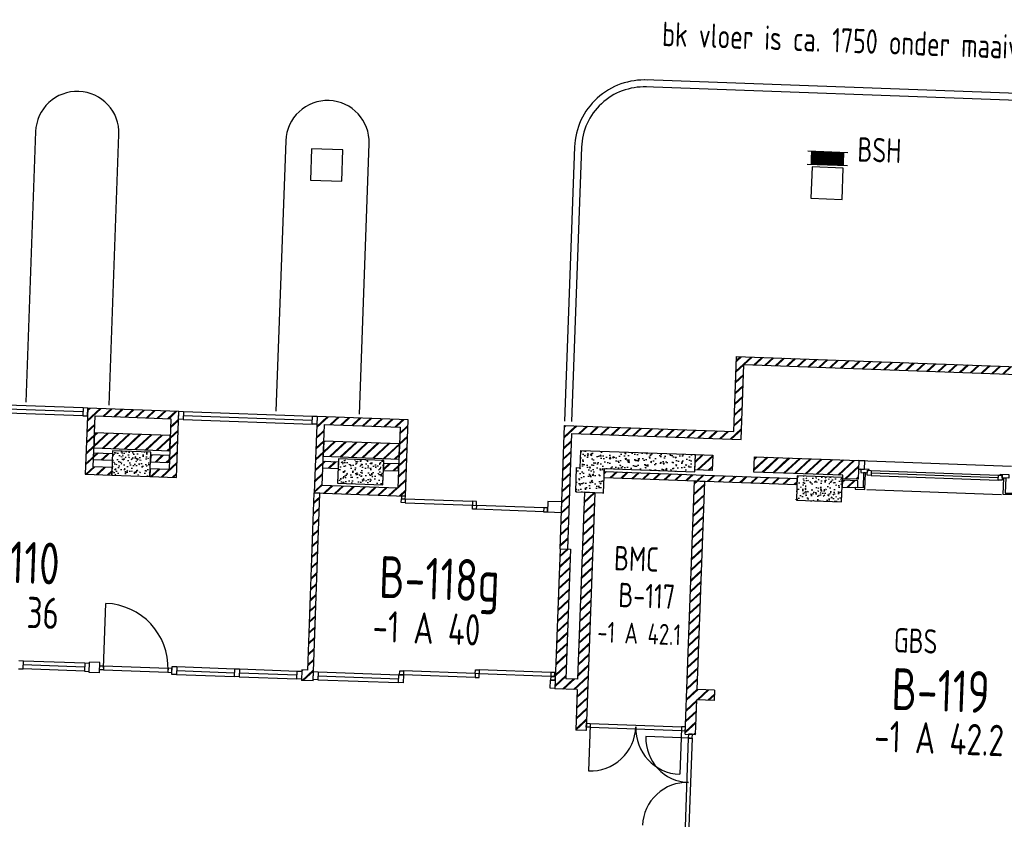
# Model space of a CAD drawing. Header units: millimetres. Extents: x 119024465 to 119292677, y 483022511 to 483148062.
# Tile 9 of 162: x 119055522 to 119069678, y 483092921 to 483104504. Entities that reach past the tile are written whole.
import ezdxf
from ezdxf.enums import TextEntityAlignment as Align

# ---------------------------------------------------------------- set-up
doc = ezdxf.new("R2010")
doc.units = ezdxf.units.MM
doc.header["$LTSCALE"] = 100
for name, color, linetype in [('AL21----', 1, 'CONTINUOUS'), ('AL21----_ARC', 8, 'CONTINUOUS'), ('AL22----', 2, 'CONTINUOUS'), ('AL22----_ARC', 8, 'CONTINUOUS'), ('AL28----', 4, 'CONTINUOUS'), ('AL28----_ARC', 8, 'CONTINUOUS'), ('AL31----', 5, 'CONTINUOUS'), ('AL32----', 6, 'CONTINUOUS'), ('AL65----', 1, 'CONTINUOUS'), ('AL90----', 8, 'CONTINUOUS'), ('BT00----_HOTELNRS', 3, 'CONTINUOUS'), ('BT00----_RUIMTENRS', 7, 'CONTINUOUS'), ('BT00----_TEKST', 1, 'CONTINUOUS')]:
    doc.layers.add(name, color=color, linetype=linetype)
doc.styles.get("Standard").update_dxf_attribs({"font": 'ISOCP.SHX'})
pattern_1 = [(42.91200747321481, (119019962.2742813, 483024813.6206701), (-74.89618102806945, 80.56402464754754), []), (42.91200747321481, (119019962.8207955, 483024828.6107109), (-74.89618102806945, 80.56402464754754), [])]

# ---------------------------------------------------------------- blocks, each defined once
blk = doc.blocks.new('KOLOM')
at = {"layer": 'AL28----', "linetype": 'Continuous'}
for p, q in [((0.5, 0.5), (-0.5, 0.5)), ((-0.5, 0.5), (-0.5, -0.5)), ((0.5, -0.5), (0.5, 0.5)), ((-0.5, -0.5), (0.5, -0.5))]:
    blk.add_line(p, q, dxfattribs=at)
blk = doc.blocks.new('650x350')
at = {"layer": 'AL28----_ARC'}
h = blk.add_hatch(dxfattribs=at)
h.set_pattern_fill('AR-CONC', color=256, style=0)
h.set_pattern_definition([(50, (-43304.97709633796, -73650.41909947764), (182.1846689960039, -15.93908553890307), [19.05, -209.55]), (355, (-43304.97709633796, -73650.41909947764), (-35.24282597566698, 191.05664288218), [15.24, -167.64]), (100.451, (-43289.79509633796, -73651.74734947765), (146.9425016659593, 175.1166878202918), [16.19, -178.09]), (46.18420000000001, (-43304.97709633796, -73599.61909947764), (271.0790408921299, -42.04232793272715), [28.575, -314.325]), (96.6356, (-43282.38719633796, -73603.12259947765), (237.4042344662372, 247.4255558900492), [24.285, -267.135]), (351.1840000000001, (-43304.97709633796, -73599.61909947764), (237.4046058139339, 247.4251178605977), [22.86, -251.46]), (21, (-43279.57709633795, -73612.31909947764), (151.6148798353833, -102.2655185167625), [19.05, -209.55]), (326.0000000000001, (-43279.57709633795, -73612.31909947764), (61.80202834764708, 184.1879661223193), [15.24, -167.64]), (71.4514, (-43266.94259633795, -73620.84119947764), (213.4164907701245, 81.92285771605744), [16.19, -178.09]), (37.50000000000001, (-43304.97709633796, -73650.41909947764), (3.088603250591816, 84.55503887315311), [0, -165.608, 0, -170.18, 0, -168.275]), (7.499999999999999, (-43304.97709633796, -73650.41909947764), (66.81966251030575, 100.1805748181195), [0, -97.028, 0, -161.798, 0, -64.135]), (327.5, (-43361.61909633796, -73650.41909947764), (135.5905951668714, -5.72874399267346), [0, -63.5, 0, -198.12, 0, -262.89]), (317.5, (-43387.01909633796, -73650.41909947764), (148.129181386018, 25.42649103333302), [0, -82.55, 0, -131.572, 0, -186.69])])
h.paths.add_polyline_path([(325, -175), (325, 175), (-325, 175), (-325, -175)])
at = {"layer": 'AL28----', "xscale": 650, "yscale": 350, "zscale": 220}
blk.add_blockref('KOLOM', (0, 0), dxfattribs=at)
blk = doc.blocks.new('550x350')
at = {"layer": 'AL28----_ARC'}
h = blk.add_hatch(dxfattribs=at)
h.set_pattern_fill('AR-CONC', color=256, style=0)
h.set_pattern_definition([(49.99999999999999, (-57568.72900889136, -77641.3486842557), (182.184668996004, -15.93908553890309), [19.05, -209.55]), (355, (-57568.72900889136, -77641.3486842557), (-35.24282597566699, 191.05664288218), [15.24, -167.64]), (100.451, (-57553.54700889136, -77642.67693425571), (146.9425016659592, 175.1166878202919), [16.19, -178.09]), (46.18420000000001, (-57568.72900889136, -77590.5486842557), (271.0790408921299, -42.04232793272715), [28.575, -314.325]), (96.6356, (-57546.13910889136, -77594.0521842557), (237.4042344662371, 247.4255558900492), [24.285, -267.135]), (351.1840000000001, (-57568.72900889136, -77590.5486842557), (237.4046058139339, 247.4251178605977), [22.86, -251.46]), (21, (-57543.32900889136, -77603.2486842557), (151.6148798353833, -102.2655185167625), [19.05, -209.55]), (326.0000000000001, (-57543.32900889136, -77603.2486842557), (61.80202834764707, 184.1879661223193), [15.24, -167.64]), (71.4514, (-57530.69450889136, -77611.7707842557), (213.4164907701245, 81.92285771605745), [16.19, -178.09]), (37.50000000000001, (-57568.72900889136, -77641.3486842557), (3.088603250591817, 84.55503887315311), [0, -165.608, 0, -170.18, 0, -168.275]), (7.499999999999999, (-57568.72900889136, -77641.3486842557), (66.81966251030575, 100.1805748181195), [0, -97.02799999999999, 0, -161.798, 0, -64.135]), (327.5, (-57625.37100889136, -77641.3486842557), (135.5905951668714, -5.728743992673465), [0, -63.5, 0, -198.12, 0, -262.89]), (317.5, (-57650.77100889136, -77641.3486842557), (148.129181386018, 25.42649103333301), [0, -82.55, 0, -131.572, 0, -186.69])])
h.paths.add_polyline_path([(-275, 175), (-275, -175), (275, -174.9999999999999), (275, 175)])
at = {"layer": 'AL28----', "xscale": 550, "yscale": 350, "zscale": 2600}
blk.add_blockref('KOLOM', (0, 0), dxfattribs=at)

msp = doc.modelspace()

# ---------------------------------------------------------------- hatches: boundary and pattern name
at = {"layer": 'AL21----_ARC'}
h = msp.add_hatch(dxfattribs=at)
h.set_pattern_fill('SCHOON', color=256, scale=2, angle=-2.087992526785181, style=0, pattern_type=2)
h.set_pattern_definition(pattern_1)
h.paths.add_polyline_path([(119070271.4916234, 483099388.6002687), (119070275.4993941, 483099498.5272344), (119065828.453966, 483099660.6597746), (119065789.104945, 483098581.3768392), (119063355.7216602, 483098670.0943079), (119063291.0508155, 483096896.2728169), (119063400.9777811, 483096892.2650462), (119063461.6408552, 483098556.1595716), (119065895.02414, 483098467.442103), (119065934.373161, 483099546.7250383)])
h = msp.add_hatch(dxfattribs=at)
h.set_pattern_fill('SCHOON', color=256, scale=2, angle=-2.087992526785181, style=0, pattern_type=2)
h.set_pattern_definition(pattern_1)
h.paths.add_polyline_path([(119057809.4065758, 483098872.3045547), (119056500.2763486, 483098920.0334598), (119056465.6637838, 483097970.6642112), (119056845.4114836, 483097956.8191854), (119056849.4192543, 483098066.746151), (119056579.5985201, 483098076.5834062), (119056606.1955436, 483098806.0987235), (119057695.4718395, 483098766.3853598), (119057668.874816, 483098036.8700423), (119057399.0540825, 483098046.7072976), (119057395.0463118, 483097936.780332), (119057774.794011, 483097922.935306)])
h = msp.add_hatch(dxfattribs=at)
h.set_pattern_fill('SCHOON', color=256, scale=2, angle=-2.087992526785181, style=0, pattern_type=2)
h.set_pattern_definition(pattern_1)
h.paths.add_polyline_path([(119061107.2155449, 483098752.071435), (119059798.0853178, 483098799.8003401), (119059758.0076112, 483097700.5306837), (119061067.1378383, 483097652.8017787)])
h.paths.add_polyline_path([(119059871.9423475, 483097806.4498787), (119059904.0045127, 483098685.8656038), (119060993.2808086, 483098646.15224), (119060961.2186433, 483097766.7365149)], flags=16)
h = msp.add_hatch(dxfattribs=at)
h.set_pattern_fill('SCHOON', color=256, scale=2, angle=-2.087992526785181, style=0, pattern_type=2)
h.set_pattern_definition(pattern_1)
h.paths.add_polyline_path([(119056589.4357754, 483098346.40414), (119057678.7120713, 483098306.6907762), (119057686.7276126, 483098526.5447075), (119056597.4513167, 483098566.2580712)])
h = msp.add_hatch(dxfattribs=at)
h.set_pattern_fill('SCHOON', color=256, scale=2, angle=-2.087992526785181, style=0, pattern_type=2)
h.set_pattern_definition(pattern_1)
h.paths.add_polyline_path([(119059887.2447445, 483098226.1710202), (119060976.5210404, 483098186.4576565), (119060984.5365817, 483098406.3115878), (119059895.2602858, 483098446.0249515)])
h = msp.add_hatch(dxfattribs=at)
h.set_pattern_fill('SCHOON', color=256, scale=2, angle=-2.087992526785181, style=0, pattern_type=2)
h.set_pattern_definition(pattern_1)
h.paths.add_polyline_path([(119056853.0626822, 483098166.679756), (119056583.241948, 483098176.5170111), (119056586.8853759, 483098276.4506162), (119056856.70611, 483098266.6133611)])
h = msp.add_hatch(dxfattribs=at)
h.set_pattern_fill('SCHOON', color=256, scale=2, angle=-2.087992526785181, style=0, pattern_type=2)
h.set_pattern_definition(pattern_1)
h.paths.add_polyline_path([(119057402.6975103, 483098146.6409025), (119057672.5182439, 483098136.8036473), (119057676.1616717, 483098236.7372524), (119057406.3409382, 483098246.5745077)])
h = msp.add_hatch(dxfattribs=at)
h.set_pattern_fill('SCHOON', color=256, scale=2, angle=-2.087992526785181, style=0, pattern_type=2)
h.set_pattern_definition(pattern_1)
h.paths.add_polyline_path([(119060100.9048484, 483098048.26835), (119059881.0509171, 483098056.2838914), (119059884.694345, 483098156.2174965), (119060104.5482763, 483098148.2019551)])
h = msp.add_hatch(dxfattribs=at)
h.set_pattern_fill('SCHOON', color=256, scale=2, angle=-2.087992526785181, style=0, pattern_type=2)
h.set_pattern_definition(pattern_1)
h.paths.add_polyline_path([(119065478.5299513, 483098022.3212308), (119065228.6959385, 483098031.4298006), (119065236.7114798, 483098251.2837318), (119065486.5454926, 483098242.1751621)])
h = msp.add_hatch(dxfattribs=at)
h.set_pattern_fill('SCHOON', color=256, scale=2, angle=-2.087992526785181, style=0, pattern_type=2)
h.set_pattern_definition(pattern_1)
h.paths.add_polyline_path([(119066078.1315823, 483098000.4606637), (119066086.1471236, 483098220.3145949), (119067585.1512005, 483098165.6631768), (119067575.3139453, 483097895.842443), (119067355.460014, 483097903.8579843), (119067357.2817279, 483097953.8247868)])
h = msp.add_hatch(dxfattribs=at)
h.set_pattern_fill('SCHOON', color=256, scale=2, angle=-2.087992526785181, style=0, pattern_type=2)
h.set_pattern_definition(pattern_1)
h.paths.add_polyline_path([(119060750.4732817, 483098024.5860689), (119060970.327213, 483098016.5705275), (119060973.9706409, 483098116.5041327), (119060754.1167096, 483098124.5196739)])
h = msp.add_hatch(dxfattribs=at)
h.set_pattern_fill('SCHOON', color=256, scale=2, angle=-2.087992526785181, style=0, pattern_type=2)
h.set_pattern_definition(pattern_1)
h.paths.add_polyline_path([(119063923.7295873, 483097918.9005947), (119063927.0086723, 483098008.8408393), (119066700.1662149, 483097907.7357159), (119066696.8871298, 483097817.7954712)])
h = msp.add_hatch(dxfattribs=at)
h.set_pattern_fill('SCHOON', color=256, scale=2, angle=-2.087992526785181, style=0, pattern_type=2)
h.set_pattern_definition(pattern_1)
h.paths.add_polyline_path([(119067346.0916385, 483097784.1313086), (119067570.9418318, 483097775.9221169), (119067574.5852597, 483097875.855722), (119067349.7350664, 483097884.0649137)])
at = {"layer": 'AL22----_ARC'}
h = msp.add_hatch(dxfattribs=at)
h.set_pattern_fill('SCHOON', color=256, scale=2, angle=-2.087992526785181, style=0, pattern_type=2)
h.set_pattern_definition(pattern_1)
h.paths.add_polyline_path([(119065090.2456794, 483094233.9528058), (119065222.8664539, 483097871.5360323), (119065372.7668616, 483097866.0708905), (119065263.7190654, 483094875.0580891), (119065513.5530782, 483094865.9495195), (119065508.0879364, 483094716.0491117), (119065258.2539236, 483094725.1576814), (119065240.1460871, 483094228.487664)])
h = msp.add_hatch(dxfattribs=at)
h.set_pattern_fill('SCHOON', color=256, scale=2, angle=-2.087992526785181, style=0, pattern_type=2)
h.set_pattern_definition(pattern_1)
h.paths.add_polyline_path([(119059837.9544953, 483097697.6159414), (119059758.0076112, 483097700.5306837), (119059665.1002005, 483095152.223753), (119059580.4591979, 483095155.3096358), (119059574.9940561, 483095005.409228), (119059739.5819428, 483094999.408603)])
h = msp.add_hatch(dxfattribs=at)
h.set_pattern_fill('SCHOON', color=256, scale=2, angle=-2.087992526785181, style=0, pattern_type=2)
h.set_pattern_definition(pattern_1)
h.paths.add_polyline_path([(119063640.8966318, 483097709.06609), (119063542.9612907, 483095022.8507842), (119063373.074162, 483095029.0446116), (119063440.9512232, 483096890.8076751), (119063291.0508155, 483096896.2728169), (119063217.7086125, 483094884.6093457), (119063537.4961489, 483094872.9503766), (119063516.2913987, 483094291.3367947), (119063666.1918063, 483094285.871653), (119063790.7970395, 483097703.6009482)])
at = {"layer": 'AL28----_ARC'}
h = msp.add_hatch(dxfattribs=at)
h.set_pattern_fill('AR-CONC', color=256, angle=-2.087992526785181, style=0)
h.set_pattern_definition([(47.91200747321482, (119019962.2742813, 483024813.6206701), (181.4829786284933, -22.56626980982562), [19.05, -209.55]), (352.9120074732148, (119019962.2742813, 483024813.6206701), (-28.25841556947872, 192.213838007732), [15.24, -167.64]), (98.3630074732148, (119019977.3978074, 483024811.7401567), (153.2251895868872, 169.6466752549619), [16.19, -178.09]), (44.09620747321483, (119019964.1251427, 483024864.3869415), (269.3672764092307, -51.89098330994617), [28.575, -314.325]), (94.54760747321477, (119019986.5723966, 483024860.0627209), (246.2613818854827, 238.6116259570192), [24.285, -267.135]), (349.0960074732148, (119019964.1251427, 483024864.3869415), (246.2617370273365, 238.6111746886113), [22.86, -251.46]), (18.91200747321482, (119019989.045563, 483024850.7699429), (147.7882449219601, -107.7215982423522), [19.05, -209.55]), (323.9120074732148, (119019989.045563, 483024850.7699429), (68.47175066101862, 181.813962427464), [15.24, -167.64]), (69.36340747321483, (119020001.3611778, 483024841.7931723), (216.2595933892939, 74.09278923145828), [16.19, -178.09]), (35.41200747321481, (119019962.2742813, 483024813.6206701), (6.1672544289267, 84.38636762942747), [0, -165.608, 0, -170.18, 0, -168.275]), (5.412007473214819, (119019962.2742813, 483024813.6206701), (70.42530466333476, 97.67953384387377), [0, -97.028, 0, -161.798, 0, -64.135]), (325.4120074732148, (119019905.6698887, 483024815.6843805), (135.2918473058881, -10.66508593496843), [0, -63.5, 0, -198.12, 0, -262.8899999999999]), (315.4120074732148, (119019880.286753, 483024816.6098112), (148.9572270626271, 20.01262926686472), [0, -82.54999999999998, 0, -131.572, 0, -186.69])])
h.paths.add_polyline_path([(119063587.8069952, 483098311.4002916), (119065236.7114798, 483098251.2837318), (119065227.6029101, 483098001.449719), (119063928.4660435, 483098048.8142813), (119063915.7140459, 483097699.0466633), (119063515.9796254, 483097713.6203749), (119063528.731623, 483098063.3879928), (119063578.6984256, 483098061.5662788)])

# ---------------------------------------------------------------- linework, layer by layer
at = {"layer": 'AL21----'}
for p, q in [((119065789.104945, 483098581.3768392), (119065828.453966, 483099660.6597746)), ((119065828.453966, 483099660.6597746), (119070386.1924487, 483099494.4915332)), ((119065895.02414, 483098467.442103), (119065934.373161, 483099546.7250383)), ((119065934.373161, 483099546.7250383), (119070382.184678, 483099384.5645675)), ((119063291.0508155, 483096896.2728169), (119063355.7216602, 483098670.0943079)), ((119063355.7216602, 483098670.0943079), (119065789.104945, 483098581.3768392)), ((119063400.9777811, 483096892.2650462), (119063461.6408552, 483098556.1595716)), ((119063461.6408552, 483098556.1595716), (119065895.02414, 483098467.442103)), ((119063291.0508155, 483096896.2728169), (119063400.9777811, 483096892.2650462))]:
    msp.add_line(p, q, dxfattribs=at)
for points in [[(119057809.4065758, 483098872.3045547), (119056500.2763486, 483098920.0334598), (119056465.6637838, 483097970.6642112), (119056845.4114836, 483097956.8191854), (119056849.4192543, 483098066.746151), (119056579.5985201, 483098076.5834062), (119056606.1955436, 483098806.0987235), (119057695.4718395, 483098766.3853598), (119057668.874816, 483098036.8700423), (119057399.0540825, 483098046.7072976), (119057395.0463118, 483097936.780332), (119057774.794011, 483097922.935306), (119057809.4065758, 483098872.3045547)], [(119065478.5299513, 483098022.3212308), (119065228.6959385, 483098031.4298006), (119065236.7114798, 483098251.2837318), (119065486.5454926, 483098242.1751621), (119065478.5299513, 483098022.3212308)]]:
    msp.add_lwpolyline(points, dxfattribs=at)
for points in [[(119061107.2155449, 483098752.071435), (119059798.0853178, 483098799.8003401), (119059758.0076112, 483097700.5306837), (119061067.1378383, 483097652.8017787)], [(119059871.9423475, 483097806.4498787), (119059904.0045127, 483098685.8656038), (119060993.2808086, 483098646.15224), (119060961.2186433, 483097766.7365149)], [(119056589.4357754, 483098346.40414), (119057678.7120713, 483098306.6907762), (119057686.7276126, 483098526.5447075), (119056597.4513167, 483098566.2580712)], [(119059887.2447445, 483098226.1710202), (119060976.5210404, 483098186.4576565), (119060984.5365817, 483098406.3115878), (119059895.2602858, 483098446.0249515)], [(119056853.0626822, 483098166.679756), (119056583.241948, 483098176.5170111), (119056586.8853759, 483098276.4506162), (119056856.70611, 483098266.6133611)], [(119057402.6975103, 483098146.6409025), (119057672.5182439, 483098136.8036473), (119057676.1616717, 483098236.7372524), (119057406.3409382, 483098246.5745077)], [(119060100.9048484, 483098048.26835), (119059881.0509171, 483098056.2838914), (119059884.694345, 483098156.2174965), (119060104.5482763, 483098148.2019551)], [(119066078.1315823, 483098000.4606637), (119066086.1471236, 483098220.3145949), (119067585.1512005, 483098165.6631768), (119067575.3139453, 483097895.842443), (119067355.460014, 483097903.8579843), (119067357.2817279, 483097953.8247868), (119066078.1315823, 483098000.4606637)], [(119060750.4732817, 483098024.5860689), (119060970.327213, 483098016.5705275), (119060973.9706409, 483098116.5041327), (119060754.1167096, 483098124.5196739)], [(119063923.7295873, 483097918.9005947), (119063923.7295873, 483097918.9005947), (119063927.0086723, 483098008.8408393), (119066700.1662149, 483097907.7357159), (119066696.8871298, 483097817.7954712)], [(119067346.0916385, 483097784.1313086), (119067570.9418318, 483097775.9221169), (119067574.5852597, 483097875.855722), (119067349.7350664, 483097884.0649137)]]:
    msp.add_lwpolyline(points, close=True, dxfattribs=at)
at = {"layer": 'AL22----'}
for p, q in [((119063923.7295873, 483097918.9005947), (119063927.0086723, 483098008.8408393)), ((119065090.2456794, 483094233.9528058), (119065222.8664539, 483097871.5360323)), ((119065222.8664539, 483097871.5360323), (119065372.7668616, 483097866.0708905)), ((119066696.8871298, 483097817.7954712), (119066700.1662149, 483097907.7357159)), ((119065263.7190654, 483094875.0580891), (119065372.7668616, 483097866.0708905)), ((119059665.1002005, 483095152.223753), (119059758.0076112, 483097700.5306837)), ((119059739.5819428, 483094999.408603), (119059837.9544953, 483097697.6159414)), ((119059837.9544953, 483097697.6159414), (119059758.0076112, 483097700.5306837)), ((119063640.8966318, 483097709.06609), (119063542.9612907, 483095022.8507842)), ((119063790.7970395, 483097703.6009482), (119063640.8966318, 483097709.06609)), ((119063790.7970395, 483097703.6009482), (119063666.1918063, 483094285.871653)), ((119063291.0508155, 483096896.2728169), (119063217.7086125, 483094884.6093457)), ((119063291.0508155, 483096896.2728169), (119063440.9512232, 483096890.8076751)), ((119063440.9512232, 483096890.8076751), (119063373.074162, 483095029.0446116)), ((119056519.7405923, 483095116.7991412), (119056525.2057341, 483095266.6995488)), ((119056674.0873991, 483095261.2715492), (119056525.2057341, 483095266.6995488)), ((119056668.6222573, 483095111.3711416), (119056674.0873991, 483095261.2715492)), ((119056668.6222573, 483095111.3711416), (119056519.7405923, 483095116.7991412)), ((119059580.4591979, 483095155.3096358), (119059574.9940561, 483095005.409228)), ((119059665.1002005, 483095152.223753), (119059580.4591979, 483095155.3096358)), ((119059739.5819428, 483094999.408603), (119059574.9940561, 483095005.409228)), ((119063542.9612907, 483095022.8507842), (119063373.074162, 483095029.0446116)), ((119063537.4961489, 483094872.9503766), (119063217.7086125, 483094884.6093457)), ((119063537.4961489, 483094872.9503766), (119063516.2913987, 483094291.3367947)), ((119065513.5530782, 483094865.9495195), (119065263.7190654, 483094875.0580891)), ((119065513.5530782, 483094865.9495195), (119065508.0879364, 483094716.0491117)), ((119065240.1460871, 483094228.487664), (119065258.2539236, 483094725.1576814)), ((119065508.0879364, 483094716.0491117), (119065258.2539236, 483094725.1576814)), ((119063666.1918063, 483094285.871653), (119063516.2913987, 483094291.3367947)), ((119065090.2456794, 483094233.9528058), (119065240.1460871, 483094228.487664))]:
    msp.add_line(p, q, dxfattribs=at)
at = {"layer": 'AL28----', "linetype": 'ByBlock'}
for p, q in [((119059719.0143449, 483102648.2346512), (119059702.6189195, 483102198.5334282)), ((119060168.715568, 483102631.8392258), (119059719.0143449, 483102648.2346512)), ((119060152.3201425, 483102182.1380027), (119060168.715568, 483102631.8392258)), ((119066914.2339139, 483102385.9078445), (119066897.8384885, 483101936.2066214)), ((119067363.935137, 483102369.512419), (119066914.2339139, 483102385.9078445)), ((119067347.5397115, 483101919.8111961), (119067363.935137, 483102369.512419)), ((119059702.6189195, 483102198.5334282), (119060152.3201425, 483102182.1380027)), ((119066897.8384885, 483101936.2066214), (119067347.5397115, 483101919.8111961))]:
    msp.add_line(p, q, dxfattribs=at)
at = {"layer": 'AL28----'}
for p, q in [((119063578.6984256, 483098061.5662788), (119063587.8069952, 483098311.4002916)), ((119063587.8069952, 483098311.4002916), (119065236.7114798, 483098251.2837318)), ((119065227.6029101, 483098001.449719), (119065236.7114798, 483098251.2837318)), ((119063515.9796254, 483097713.6203749), (119063528.731623, 483098063.3879928)), ((119063528.731623, 483098063.3879928), (119063578.6984256, 483098061.5662788)), ((119063915.7140459, 483097699.0466633), (119063928.4660435, 483098048.8142813)), ((119063928.4660435, 483098048.8142813), (119065227.6029101, 483098001.449719)), ((119063515.9796254, 483097713.6203749), (119063915.7140459, 483097699.0466633))]:
    msp.add_line(p, q, dxfattribs=at)
at = {"layer": 'AL31----'}
for p, q in [((119056429.1673254, 483098808.5502467), (119054324.5656015, 483098885.2808376)), ((119056431.2440793, 483098865.5124015), (119054326.6423554, 483098942.2429925)), ((119056433.3208332, 483098922.4745564), (119054328.7191093, 483098999.2051474)), ((119056433.3208332, 483098922.4745564), (119056429.1673254, 483098808.5502467)), ((119056500.2763486, 483098920.0334598), (119056433.3208332, 483098922.4745564)), ((119056496.1228409, 483098806.1091499), (119056500.2763486, 483098920.0334598)), ((119057805.3259365, 483098760.3789169), (119057809.4794443, 483098874.3032268)), ((119057809.4794443, 483098874.3032268), (119057876.4349598, 483098871.8621301)), ((119057876.4349598, 483098871.8621301), (119057872.281452, 483098757.9378203)), ((119057876.4349598, 483098871.8621301), (119059731.2026709, 483098804.2401088)), ((119056429.1673254, 483098808.5502467), (119056496.1228409, 483098806.1091499)), ((119057872.281452, 483098757.9378203), (119057805.3259365, 483098760.3789169)), ((119057872.281452, 483098757.9378203), (119059727.0491631, 483098690.315799)), ((119057874.3582059, 483098814.8999752), (119059729.125917, 483098747.2779539)), ((119059727.0491631, 483098690.315799), (119059731.2026709, 483098804.2401088)), ((119059731.2026709, 483098804.2401088), (119059798.1581863, 483098801.7990122)), ((119059798.1581863, 483098801.7990122), (119059794.0046785, 483098687.8747023)), ((119059794.0046785, 483098687.8747023), (119059727.0491631, 483098690.315799)), ((119067585.1512005, 483098165.6631768), (119069783.6905133, 483098085.5077637)), ((119067707.4865572, 483097953.064822), (119067710.1462596, 483098026.0163537)), ((119067710.1462596, 483098026.0163537), (119067766.1090784, 483098023.9760342)), ((119067766.1090784, 483098023.9760342), (119067763.4493761, 483097951.0245024)), ((119067766.1090784, 483098023.9760342), (119069592.8953801, 483097957.3741726)), ((119067763.4493761, 483097951.0245024), (119067707.4865572, 483097953.064822)), ((119067763.4493761, 483097951.0245024), (119069590.2356778, 483097884.4226409)), ((119067764.7792273, 483097987.5002682), (119069591.565529, 483097920.8984068)), ((119069590.2356778, 483097884.4226409), (119069592.8953801, 483097957.3741726)), ((119069646.1984967, 483097882.3823213), (119069590.2356778, 483097884.4226409)), ((119069592.8953801, 483097957.3741726), (119069648.858199, 483097955.3338531)), ((119069648.858199, 483097955.3338531), (119069646.1984967, 483097882.3823213)), ((119067700.0903986, 483097750.1996036), (119069638.8023381, 483097679.5171028)), ((119061007.7501972, 483097560.9045094), (119061009.7905169, 483097616.8673283)), ((119061009.7905169, 483097616.8673283), (119061065.7533357, 483097614.8270087)), ((119061065.7533357, 483097614.8270087), (119061063.7130161, 483097558.8641898)), ((119061065.7533357, 483097614.8270087), (119062034.1099694, 483097579.5221926)), ((119061063.7130161, 483097558.8641898), (119061007.7501972, 483097560.9045094)), ((119061063.7130161, 483097558.8641898), (119062032.0696498, 483097523.5593737)), ((119062030.0293302, 483097467.5965549), (119062032.0696498, 483097523.5593737)), ((119062085.9921491, 483097465.5562353), (119062030.0293302, 483097467.5965549)), ((119062034.1099694, 483097579.5221926), (119062032.0696498, 483097523.5593737)), ((119062032.0696498, 483097523.5593737), (119062088.0324686, 483097521.5190542)), ((119062032.0696498, 483097523.5593737), (119062088.0324686, 483097521.5190542)), ((119062090.0727883, 483097577.481873), (119062034.1099694, 483097579.5221926)), ((119062088.0324686, 483097521.5190542), (119062085.9921491, 483097465.5562353)), ((119063054.3487827, 483097430.2514192), (119062085.9921491, 483097465.5562353)), ((119062088.0324686, 483097521.5190542), (119062090.0727883, 483097577.481873)), ((119063056.3891023, 483097486.2142381), (119062088.0324686, 483097521.5190542)), ((119063056.3891023, 483097486.2142381), (119063054.3487827, 483097430.2514192)), ((119063112.3519212, 483097484.1739185), (119063056.3891023, 483097486.2142381)), ((119063110.3116016, 483097428.2110996), (119063112.3519212, 483097484.1739185)), ((119063054.3487827, 483097430.2514192), (119063110.3116016, 483097428.2110996))]:
    msp.add_line(p, q, dxfattribs=at)
for points in [[(119067580.6697842, 483098042.7448425), (119067670.6100288, 483098039.4657574), (119067675.0914451, 483098162.3840917), (119067585.1512005, 483098165.6631768)], [(119067655.7969463, 483097989.9726005), (119067647.8907078, 483097773.1166773), (119067535.96507, 483097777.1973166), (119067535.1999502, 483097756.2112595), (119067675.1069974, 483097751.1104605), (119067683.7783557, 483097988.9524407)], [(119069700.4385071, 483097915.4280663), (119069692.5322686, 483097698.5721431), (119069804.4579064, 483097694.4915039), (119069803.6927865, 483097673.5054469), (119069663.7857393, 483097678.6062458), (119069672.4570977, 483097916.448226)], [(119061009.7905169, 483097616.8673283), (119061065.7533357, 483097614.8270087), (119061067.1378383, 483097652.8017787), (119061011.1750194, 483097654.8420982)], [(119063110.3116016, 483097428.2110996), (119063310.1788118, 483097420.9242439), (119063315.6439537, 483097570.8246515), (119063115.7767434, 483097578.1115072)]]:
    msp.add_lwpolyline(points, close=True, dxfattribs=at)
for points in [[(119067708.761757, 483097988.0415838), (119067709.8547853, 483098018.0216653), (119067722.846154, 483098017.5480196), (119067723.1376282, 483098025.542708), (119067735.1296608, 483098025.1054968), (119067735.5668722, 483098037.0975294), (119067615.646546, 483098041.4696428), (119067613.8248321, 483097991.5028402), (119067708.761757, 483097988.0415838)], [(119069647.4736964, 483097917.3590831), (119069648.5667247, 483097947.3391646), (119069635.5753561, 483097947.8128102), (119069635.8668303, 483097955.8074986), (119069623.8747977, 483097956.2447099), (119069624.3120091, 483097968.2367426), (119069744.2323352, 483097963.8646291), (119069742.4106213, 483097913.8978266), (119069647.4736964, 483097917.3590831)]]:
    msp.add_lwpolyline(points, dxfattribs=at)
for points in [[(119061791.4586498, 483097360.2174113, 0, 0, 0), (119061491.6578345, 483097371.1476948, 100, 0, 0), (119061291.7906242, 483097378.4345506, 0, 0, 0)], [(119062813.7377828, 483097266.9094567, 0, 0, 0), (119062513.9369674, 483097277.8397403, 100, 0, 0), (119062314.0697571, 483097285.1265961, 0, 0, 0)]]:
    msp.add_lwpolyline(points, format="xyseb", dxfattribs=at)
at = {"layer": 'AL32----'}
for p, q in [((119056727.317647, 483095184.2810257), (119056761.1286577, 483096111.6648813)), ((119055575.1612617, 483095283.3247725), (119055508.2057463, 483095285.7658693)), ((119055571.007754, 483095169.4004627), (119055575.1612617, 483095283.3247725)), ((119056455.5176478, 483095194.1904419), (119055573.0845079, 483095226.3626176)), ((119056457.5944017, 483095251.1525969), (119055575.1612617, 483095283.3247725)), ((119056457.5944017, 483095251.1525969), (119056453.4408939, 483095137.228287)), ((119056524.5499171, 483095248.7115002), (119056457.5944017, 483095251.1525969)), ((119056520.3964093, 483095134.7871904), (119056524.5499171, 483095248.7115002)), ((119056670.3346684, 483095158.3399359), (119056672.374988, 483095214.3027548)), ((119056672.374988, 483095214.3027548), (119056728.3378068, 483095212.2624352)), ((119056728.3378068, 483095212.2624352), (119056726.2974872, 483095156.2996163)), ((119056728.3378068, 483095212.2624352), (119057655.7216624, 483095178.4514245)), ((119057655.7216624, 483095178.4514245), (119057653.6813428, 483095122.4886056)), ((119057711.6844813, 483095176.4111049), (119057655.7216624, 483095178.4514245)), ((119057710.1015701, 483095091.4123423), (119057714.2550779, 483095205.3366522)), ((119057714.2550779, 483095205.3366522), (119057781.2105933, 483095202.8955555)), ((119057781.2105933, 483095202.8955555), (119057777.0570855, 483095088.9712456)), ((119057781.2105933, 483095202.8955555), (119058613.5514716, 483095172.5496679)), ((119055504.0522385, 483095171.8415594), (119055571.007754, 483095169.4004627)), ((119056453.4408939, 483095137.228287), (119055571.007754, 483095169.4004627)), ((119056453.4408939, 483095137.228287), (119056520.3964093, 483095134.7871904)), ((119056726.2974872, 483095156.2996163), (119056670.3346684, 483095158.3399359)), ((119056726.2974872, 483095156.2996163), (119057653.6813428, 483095122.4886056)), ((119057653.6813428, 483095122.4886056), (119057709.6441617, 483095120.448286)), ((119057709.6441617, 483095120.448286), (119057711.6844813, 483095176.4111049)), ((119057777.0570855, 483095088.9712456), (119057710.1015701, 483095091.4123423)), ((119057777.0570855, 483095088.9712456), (119058609.3979639, 483095058.625358)), ((119057779.1338394, 483095145.9334006), (119058611.4747178, 483095115.5875129)), ((119058609.3979639, 483095058.625358), (119058613.5514716, 483095172.5496679)), ((119058609.3979639, 483095058.625358), (119058613.5514716, 483095172.5496679)), ((119058676.3534793, 483095056.1842613), (119058609.3979639, 483095058.625358)), ((119058676.3534793, 483095056.1842613), (119058609.3979639, 483095058.625358)), ((119058613.5514716, 483095172.5496679), (119058680.5069871, 483095170.1085712)), ((119058613.5514716, 483095172.5496679), (119058680.5069871, 483095170.1085712)), ((119058680.5069871, 483095170.1085712), (119058676.3534793, 483095056.1842613)), ((119058680.5069871, 483095170.1085712), (119058676.3534793, 483095056.1842613)), ((119058676.3534793, 483095056.1842613), (119059508.6943577, 483095025.8383736)), ((119058678.4302332, 483095113.1464162), (119059510.7711115, 483095082.8005286)), ((119058680.5069871, 483095170.1085712), (119059512.8478654, 483095139.7626835)), ((119059508.6943577, 483095025.8383736), (119059512.8478654, 483095139.7626835)), ((119059512.8478654, 483095139.7626835), (119059579.8033809, 483095137.3215868)), ((119059579.8033809, 483095137.3215868), (119059575.6498731, 483095023.3972769)), ((119059740.2377598, 483095017.396652), (119059744.3912676, 483095131.3209618)), ((119059744.3912676, 483095131.3209618), (119059811.346783, 483095128.8798652)), ((119059811.346783, 483095128.8798652), (119059807.1932752, 483095014.9555553)), ((119059809.2700291, 483095071.9177102), (119060971.4978567, 483095029.5446441)), ((119059811.346783, 483095128.8798652), (119060973.5746106, 483095086.506799)), ((119060969.4211028, 483094972.5824891), (119060973.5746106, 483095086.506799)), ((119060973.5746106, 483095086.506799), (119061040.530126, 483095084.0657023)), ((119060984.5673072, 483095086.1060219), (119060986.6076268, 483095142.0688408)), ((119061040.530126, 483095084.0657023), (119060984.5673072, 483095086.1060219)), ((119060986.6076268, 483095142.0688408), (119061042.5704456, 483095140.0285212)), ((119061040.530126, 483095084.0657023), (119061036.3766183, 483094970.1413925)), ((119061042.5704456, 483095140.0285212), (119061040.530126, 483095084.0657023)), ((119062069.8462588, 483095046.5383952), (119061040.530126, 483095084.0657023)), ((119062071.8865784, 483095102.5012141), (119061042.5704456, 483095140.0285212)), ((119062071.8865784, 483095102.5012141), (119062069.8462588, 483095046.5383952)), ((119062069.8462588, 483095046.5383952), (119062125.8090777, 483095044.4980757)), ((119062071.8865784, 483095102.5012141), (119062073.926898, 483095158.464033)), ((119062127.8493973, 483095100.4608945), (119062071.8865784, 483095102.5012141)), ((119062127.8493973, 483095100.4608945), (119062071.8865784, 483095102.5012141)), ((119062073.926898, 483095158.464033), (119062129.8897169, 483095156.4237134)), ((119062125.8090777, 483095044.4980757), (119062127.8493973, 483095100.4608945)), ((119062129.8897169, 483095156.4237134), (119062127.8493973, 483095100.4608945)), ((119063157.1655301, 483095062.9335875), (119062127.8493973, 483095100.4608945)), ((119063159.2058497, 483095118.8964063), (119062129.8897169, 483095156.4237134)), ((119063159.2058497, 483095118.8964063), (119063157.1655301, 483095062.9335875)), ((119063157.1655301, 483095062.9335875), (119063213.1283489, 483095060.8932679)), ((119063215.1686686, 483095116.8560867), (119063159.2058497, 483095118.8964063)), ((119063213.1283489, 483095060.8932679), (119063215.1686686, 483095116.8560867)), ((119059575.6498731, 483095023.3972769), (119059508.6943577, 483095025.8383736)), ((119059807.1932752, 483095014.9555553), (119059740.2377598, 483095017.396652)), ((119059807.1932752, 483095014.9555553), (119060969.4211028, 483094972.5824891)), ((119061036.3766183, 483094970.1413925), (119060969.4211028, 483094972.5824891)), ((119063667.9042175, 483094332.8404473), (119063669.944537, 483094388.8032662)), ((119063723.8670363, 483094330.8001277), (119063667.9042175, 483094332.8404473)), ((119063669.944537, 483094388.8032662), (119063725.9073559, 483094386.7629465)), ((119063724.8871961, 483094358.7815371), (119063700.9680922, 483093702.7174195)), ((119063725.9073559, 483094386.7629465), (119063723.8670363, 483094330.8001277)), ((119063723.8670363, 483094330.8001277), (119065035.9952716, 483094282.9619198)), ((119063725.9073559, 483094386.7629465), (119065038.0355912, 483094338.9247386)), ((119065038.0355912, 483094338.9247386), (119065035.9952716, 483094282.9619198)), ((119065093.9984101, 483094336.884419), (119065038.0355912, 483094338.9247386)), ((119065091.9580905, 483094280.9216001), (119065093.9984101, 483094336.884419)), ((119065163.1555636, 483094175.257416), (119064524.5798269, 483094198.53892)), ((119065037.0154314, 483094310.9433292), (119065013.0963275, 483093654.8792115)), ((119065035.9952716, 483094282.9619198), (119065091.9580905, 483094280.9216001)), ((119065137.2144738, 483094232.2403946), (119065135.1741542, 483094176.2775757)), ((119065193.1772927, 483094230.200075), (119065137.2144738, 483094232.2403946)), ((119065191.1369731, 483094174.2372561), (119065193.1772927, 483094230.200075)), ((119065135.1741542, 483094176.2775757), (119065088.611146, 483092899.1261022)), ((119065135.1741542, 483094176.2775757), (119065191.1369731, 483094174.2372561)), ((119065191.1369731, 483094174.2372561), (119065144.5739648, 483092897.0857826))]:
    msp.add_line(p, q, dxfattribs=at)
for points in [[(119061813.3292208, 483095284.0420987, 0, 0, 0), (119061513.5284054, 483095294.9723824, 100, 0, 0), (119061313.6611951, 483095302.2592381, 0, 0, 0)], [(119062900.6484921, 483095300.437291, 0, 0, 0), (119062600.8476767, 483095311.3675746, 100, 0, 0), (119062400.9804664, 483095318.6544303, 0, 0, 0)]]:
    msp.add_lwpolyline(points, format="xyseb", dxfattribs=at)
for points in [[(119063155.3438162, 483095012.9667849), (119063222.2993316, 483095010.5256882), (119063224.1210455, 483095060.4924908), (119063157.1655301, 483095062.9335875)], [(119063155.1252105, 483095006.9707685), (119063222.0807259, 483095004.5296718), (119063217.9272182, 483094890.6053621), (119063150.9717027, 483094893.0464587)]]:
    msp.add_lwpolyline(points, close=True, dxfattribs=at)
for centre, radius, start, end in [((119056727.317647, 483095184.2810257), 928, 357.912007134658, 87.91200707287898), ((119063724.8871961, 483094358.7815371), 656.5000000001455, 267.912007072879, 357.912007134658), ((119065037.0154314, 483094310.9433292), 656.5000000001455, 177.912007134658, 267.912007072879), ((119065163.1555636, 483094175.257416), 639.00000000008, 177.912007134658, 267.912007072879), ((119065116.5925554, 483092898.1059424), 639.00000000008, 87.91200707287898, 177.912007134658)]:
    msp.add_arc(centre, radius, start, end, dxfattribs=at)
at = {"layer": 'AL65----', "const_width": 187.5}
msp.add_lwpolyline([(119066895.2026343, 483102518.1068979), (119067375.2660325, 483102500.6045135)], dxfattribs=at)
at = {"layer": 'AL65----'}
for points in [[(119067429.4118891, 483102591.1834844), (119066852.4125432, 483102612.2200065)], [(119067422.5036568, 483102401.7013314), (119066845.5043109, 483102422.7378536)]]:
    msp.add_lwpolyline(points, dxfattribs=at)
at = {"layer": 'AL90----', "linetype": 'ByBlock'}
for p, q in [((119086420.8851067, 483102743.875567), (119064504.5720095, 483103536.9663818)), ((119086482.2252284, 483102841.7056381), (119064508.2154373, 483103636.8999869)), ((119055750.362322, 483102894.7870445), (119055608.5556996, 483099005.2501823)), ((119056807.7589611, 483098961.5290478), (119056949.5655835, 483102851.0659101)), ((119059347.9721065, 483102763.6236411), (119059206.1654841, 483098874.086779)), ((119060405.3687456, 483098830.3656446), (119060547.175368, 483102719.9025066)), ((119063500.0973428, 483102673.5401905), (119063356.3100687, 483098729.6771096)), ((119063600.0309479, 483102669.8967627), (119063456.2436738, 483098726.0336818))]:
    msp.add_line(p, q, dxfattribs=at)
for centre, radius, start, end in [((119064499.433394, 483102637.1059119), 999.9999999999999, 86.80717251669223, 177.9120088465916), ((119064499.433394, 483102637.1059119), 899.9999999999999, 87.91200712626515, 177.9120088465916), ((119056349.9639527, 483102872.9264773), 599.9999999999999, 87.91200712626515, 177.9120088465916), ((119056349.9639527, 483102872.9264773), 599.9999999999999, 357.9120088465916, 87.91200712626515), ((119059947.5737372, 483102741.7630739), 599.9999999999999, 87.91200712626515, 177.9120088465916), ((119059947.5737372, 483102741.7630739), 599.9999999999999, 357.9120088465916, 87.91200712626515)]:
    msp.add_arc(centre, radius, start, end, dxfattribs=at)

# ---------------------------------------------------------------- block references
at = {"layer": 'AL28----'}
for name, p, rotation in [('550x350', (119057126.6048962, 483098121.6835676), 357.9120074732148), ('650x350', (119060424.4138653, 483098001.4504478), 357.9120074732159), ('650x350', (119067020.0318036, 483097760.9842083), 357.9120074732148)]:
    msp.add_blockref(name, p, dxfattribs=dict(at, rotation=rotation))

# ---------------------------------------------------------------- texts
at = {"layer": 'AL65----', "width": 0.8}
msp.add_text('BSH', height=349.9999999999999, rotation=357.9105819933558, dxfattribs=at).set_placement((119067562.1344251, 483102465.1349481))
at = {"layer": 'BT00----_HOTELNRS', "width": 0.8}
for s, height, p in [('-1 A 36', 449.9999999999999, (119055305.1626897, 483095769.9035119)), ('-1 A 40', 449.9999999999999, (119061363.1133447, 483095531.0907989)), ('-1 A 42.1', 300, (119064423.8976583, 483095530.412077)), ('-1 A 42.2', 449.9999999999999, (119068733.0196158, 483093947.2273542))]:
    msp.add_text(s, height=height, rotation=357.9091074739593, dxfattribs=at).set_placement(p, align=Align.CENTER)
at = {"layer": 'BT00----_RUIMTENRS', "width": 0.8}
for s, height, p in [('B-110', 599.9999999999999, (119055391.9315519, 483096405.5573044)), ('B-118g', 599.9999999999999, (119061548.7015039, 483096162.8489992)), ('B-117', 349.9999999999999, (119064530.851915, 483096045.2885451)), ('B-119', 599.9999999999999, (119068752.309168, 483094558.4617276))]:
    msp.add_text(s, height=height, rotation=357.9091074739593, dxfattribs=at).set_placement(p, align=Align.CENTER)
at = {"layer": 'BT00----_TEKST', "width": 0.8}
for s, p in [('bk vloer is ca. 1750 onder maaiveld', (119064754.3101033, 483104125.0363674)), ('BMC', (119064062.584652, 483096589.0127978)), ('GBS', (119068084.8184775, 483095410.157028))]:
    msp.add_text(s, height=349.9999999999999, rotation=357.9091074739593, dxfattribs=at).set_placement(p)

doc.saveas('drawing.dxf')
